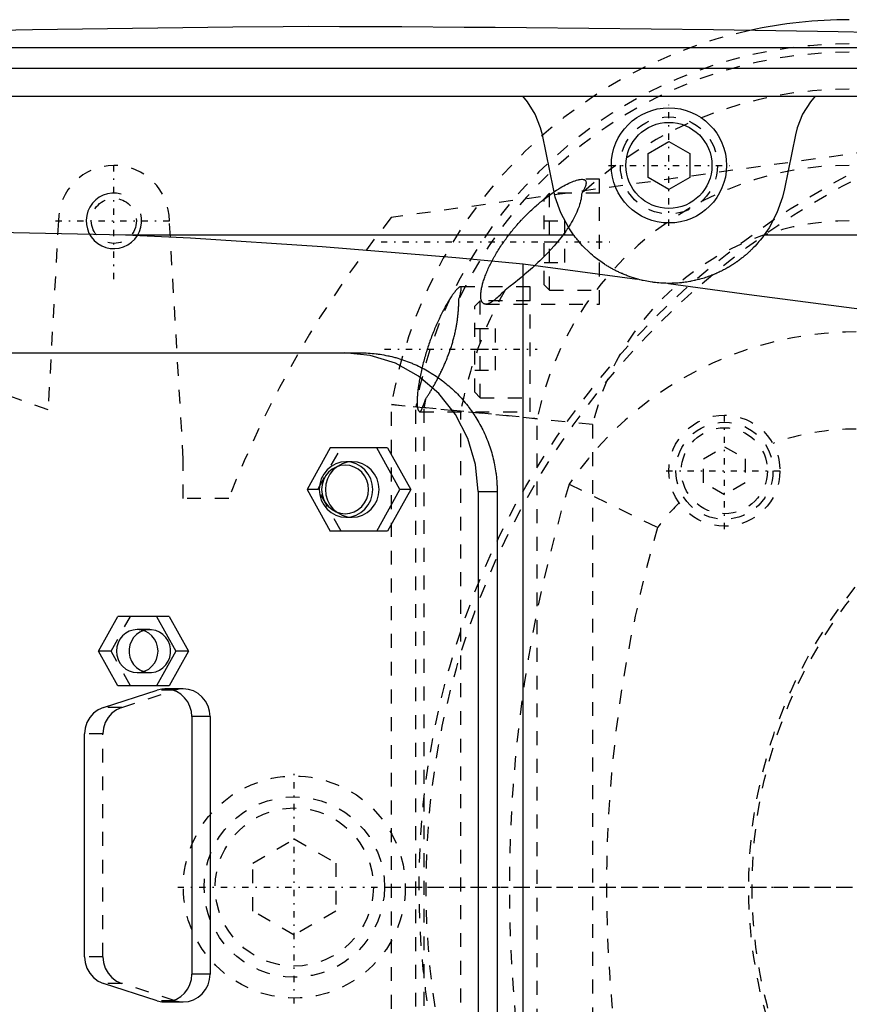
# Model space of a CAD drawing. Extents: x -702 to 168, y -90 to 90.
# Tile 9 of 15: x -487 to -427, y -8 to 63. Entities that reach past the tile are written whole.
import ezdxf

# ---------------------------------------------------------------- set-up
doc = ezdxf.new("R2010")
doc.units = 0
doc.linetypes.add('CENTER', pattern=[1.5, 0.45, -0.5, 0.05, -0.5])
doc.linetypes.add('DASHED', pattern=[2, 1, -1])
for name, color, linetype in [('AM_0', 7, 'CONTINUOUS'), ('AM_10', 7, 'CONTINUOUS'), ('AM_3', 7, 'DASHED'), ('AM_7', 7, 'CENTER')]:
    doc.layers.add(name, color=color, linetype=linetype)

msp = doc.modelspace()

# ---------------------------------------------------------------- linework, layer by layer
at = {"layer": 'AM_0', "color": 7, "linetype": 'CONTINUOUS'}
for p, q in [((-531.043, 60.5), (-385.14, 60.5)), ((-562.758, 59), (-352.303, 59)), ((-594.399, 57), (-342.934, 57)), ((-448.33, 50.306), (-449.12, 54.195)), ((-430.88, 54.195), (-431.67, 50.306)), ((-441.5, 52.866), (-440, 53.732)), ((-440, 53.732), (-438.5, 52.866)), ((-441.5, 51.134), (-441.5, 52.866)), ((-438.5, 52.866), (-438.5, 51.134)), ((-440, 50.268), (-441.5, 51.134)), ((-438.5, 51.134), (-440, 50.268)), ((-598.5, 49.454), (-479.157, 47)), ((-479.157, 47), (-446.874, 47)), ((-433.126, 47), (-342.188, 47)), ((-450.5, 44.917), (-442.284, 43.813)), ((-450.5, -44.917), (-450.5, 44.917)), ((-550.341, 38.5), (-462.297, 38.5)), ((-464.408, 31.65), (-466.081, 28.65)), ((-460.285, 31.65), (-464.408, 31.65)), ((-459.389, 28.65), (-461.062, 31.65)), ((-460.285, 31.65), (-458.612, 28.65)), ((-462.821, 30.65), (-463.274, 30.65)), ((-466.081, 28.65), (-464.408, 25.65)), ((-461.062, 25.65), (-459.389, 28.65)), ((-458.612, 28.65), (-460.285, 25.65)), ((-458.612, 28.65), (-459.389, 28.65)), ((-453.748, 28.5), (-452.38, 28.5)), ((-453.748, 28.5), (-453.748, -28.5)), ((-452.38, 28.5), (-452.38, -28.5)), ((-463.274, 26.65), (-462.821, 26.65)), ((-460.285, 25.65), (-464.408, 25.65)), ((-481.108, 17), (-479.713, 19.5)), ((-476.019, 19.5), (-479.713, 19.5)), ((-476.925, 19.5), (-475.531, 17)), ((-476.019, 19.5), (-474.625, 17)), ((-479.713, 14.5), (-481.108, 17)), ((-475.531, 17), (-476.925, 14.5)), ((-474.625, 17), (-476.019, 14.5)), ((-474.625, 17), (-475.531, 17)), ((-476.019, 14.5), (-479.713, 14.5)), ((-474.999, 14.28), (-476.319, 14.28)), ((-480.758, 12.939), (-476.895, 14.189)), ((-474.387, 12.28), (-474.387, -6.28)), ((-473.067, 12.28), (-474.387, 12.28)), ((-473.067, 12.28), (-473.067, -6.28)), ((-482.114, -5.03), (-482.114, 11.03)), ((-473.067, -6.28), (-474.387, -6.28)), ((-476.895, -8.189), (-480.758, -6.939)), ((-476.319, -8.28), (-474.999, -8.28))]:
    msp.add_line(p, q, dxfattribs=at)
for points in [[(-453.748, 28.5), (-453.934, 30.451), (-454.483, 32.327), (-455.376, 34.056), (-456.577, 35.571), (-458.041, 36.815), (-459.711, 37.739), (-461.523, 38.308), (-463.407, 38.5)], [(-462.821, 26.65), (-462.444, 26.688), (-462.082, 26.802), (-461.748, 26.987), (-461.455, 27.236), (-461.215, 27.539), (-461.036, 27.885), (-460.926, 28.26), (-460.889, 28.65), (-460.926, 29.04), (-461.036, 29.415), (-461.215, 29.761), (-461.455, 30.064), (-461.748, 30.313), (-462.082, 30.498), (-462.444, 30.612), (-462.821, 30.65)], [(-477.866, 18.477), (-478.133, 18.359), (-478.373, 18.189), (-478.577, 17.975), (-478.737, 17.724), (-478.847, 17.446), (-478.903, 17.15), (-478.903, 16.85), (-478.847, 16.554), (-478.737, 16.276), (-478.577, 16.025), (-478.373, 15.811), (-478.133, 15.641), (-477.866, 15.523)], [(-474.387, 12.28), (-474.42, 12.652), (-474.521, 13.012), (-474.684, 13.346), (-474.904, 13.642), (-475.174, 13.891), (-475.484, 14.083), (-475.823, 14.213), (-476.18, 14.274), (-476.541, 14.266), (-476.895, 14.189)], [(-473.067, 12.28), (-473.104, 12.67), (-473.214, 13.045), (-473.392, 13.391), (-473.633, 13.694), (-473.925, 13.943), (-474.259, 14.127), (-474.622, 14.241), (-474.999, 14.28)], [(-480.758, 12.939), (-481.132, 12.771), (-481.464, 12.526), (-481.739, 12.214), (-481.944, 11.85), (-482.071, 11.449), (-482.114, 11.03)], [(-482.114, -5.03), (-482.071, -5.449), (-481.944, -5.85), (-481.739, -6.214), (-481.464, -6.526), (-481.132, -6.771), (-480.758, -6.939)], [(-476.895, -8.189), (-476.541, -8.266), (-476.18, -8.274), (-475.823, -8.213), (-475.484, -8.083), (-475.174, -7.891), (-474.904, -7.642), (-474.684, -7.346), (-474.521, -7.012), (-474.42, -6.652), (-474.387, -6.28)], [(-474.999, -8.28), (-474.622, -8.241), (-474.259, -8.127), (-473.925, -7.943), (-473.633, -7.694), (-473.392, -7.391), (-473.214, -7.045), (-473.104, -6.67), (-473.067, -6.28)]]:
    msp.add_lwpolyline(points, dxfattribs=at)
for points in [[(-463.274, 30.65), (-463.651, 30.612), (-464.013, 30.498), (-464.347, 30.313), (-464.64, 30.064), (-464.88, 29.761), (-465.059, 29.415), (-465.169, 29.04), (-465.206, 28.65), (-465.169, 28.26), (-465.059, 27.885), (-464.88, 27.539), (-464.64, 27.236), (-464.347, 26.987), (-464.013, 26.802), (-463.651, 26.688), (-463.274, 26.65), (-462.897, 26.688), (-462.535, 26.802), (-462.201, 26.987), (-461.908, 27.236), (-461.668, 27.539), (-461.489, 27.885), (-461.379, 28.26), (-461.342, 28.65), (-461.379, 29.04), (-461.489, 29.415), (-461.668, 29.761), (-461.908, 30.064), (-462.201, 30.313), (-462.535, 30.498), (-462.897, 30.612)], [(-463.339, 26.9), (-463.009, 26.934), (-462.692, 27.033), (-462.399, 27.195), (-462.143, 27.413), (-461.933, 27.678), (-461.777, 27.98), (-461.681, 28.309), (-461.648, 28.65), (-461.681, 28.991), (-461.777, 29.32), (-461.933, 29.622), (-462.143, 29.887), (-462.399, 30.105), (-462.692, 30.267), (-463.009, 30.366), (-463.339, 30.4), (-463.668, 30.366), (-463.985, 30.267), (-464.278, 30.105), (-464.534, 29.887), (-464.744, 29.622), (-464.9, 29.32), (-464.996, 28.991), (-465.029, 28.65), (-464.996, 28.309), (-464.9, 27.98), (-464.744, 27.678), (-464.534, 27.413), (-464.278, 27.195), (-463.985, 27.033), (-463.668, 26.934)], [(-478.319, 18.55), (-478.611, 18.52), (-478.892, 18.432), (-479.151, 18.289), (-479.378, 18.096), (-479.564, 17.861), (-479.702, 17.593), (-479.788, 17.302), (-479.816, 17), (-479.788, 16.698), (-479.702, 16.407), (-479.564, 16.139), (-479.378, 15.904), (-479.151, 15.711), (-478.892, 15.568), (-478.611, 15.48), (-478.319, 15.45), (-478.027, 15.48), (-477.746, 15.568), (-477.487, 15.711), (-477.261, 15.904), (-477.074, 16.139), (-476.936, 16.407), (-476.851, 16.698), (-476.822, 17), (-476.851, 17.302), (-476.936, 17.593), (-477.074, 17.861), (-477.261, 18.096), (-477.487, 18.289), (-477.746, 18.432), (-478.027, 18.52)]]:
    msp.add_lwpolyline(points, close=True, dxfattribs=at)
for points in [[(-466, 62, 0), (-467.807, 61.987, 0), (-471.422, 61.956, 0), (-475.036, 61.918, 0), (-476.843, 61.897, 0), (-478.65, 61.874, 0), (-482.265, 61.823, 0), (-485.879, 61.766, 0), (-489.493, 61.702, 0), (-493.107, 61.632, 0), (-496.721, 61.555, 0), (-498.527, 61.514, 0), (-500.334, 61.472, 0), (-503.948, 61.382, 0), (-507.561, 61.286, 0), (-511.174, 61.183, 0), (-514.787, 61.073, 0), (-518.4, 60.957, 0), (-520.206, 60.897, 0), (-522.012, 60.835, 0), (-525.625, 60.706, 0), (-529.237, 60.57, 0), (-531.043, 60.5, 0)], [(-385.14, 60.5, 0), (-387.385, 60.577, 0), (-391.876, 60.725, 0), (-396.367, 60.865, 0), (-398.613, 60.932, 0), (-400.858, 60.997, 0), (-405.35, 61.12, 0), (-409.842, 61.236, 0), (-414.334, 61.343, 0), (-418.826, 61.443, 0), (-423.318, 61.534, 0), (-425.564, 61.577, 0), (-427.81, 61.618, 0), (-432.303, 61.693, 0), (-436.795, 61.76, 0), (-441.288, 61.819, 0), (-445.781, 61.87, 0), (-450.274, 61.913, 0), (-452.521, 61.932, 0), (-454.767, 61.948, 0), (-459.26, 61.975, 0), (-463.753, 61.994, 0), (-466, 62, 0)], [(-449.12, 54.195, 0), (-449.248, 54.709, 0), (-449.637, 55.691, 0), (-450.193, 56.591, 0), (-450.528, 57, 0)], [(-429.472, 57, 0), (-429.807, 56.591, 0), (-430.363, 55.691, 0), (-430.752, 54.709, 0), (-430.88, 54.195, 0)], [(-446.874, 47, 0), (-447.213, 47.503, 0), (-447.779, 48.575, 0), (-448.188, 49.717, 0), (-448.33, 50.306, 0)], [(-431.67, 50.306, 0), (-431.812, 49.717, 0), (-432.221, 48.575, 0), (-432.787, 47.503, 0), (-433.126, 47, 0)], [(-479.157, 47, 0), (-474.482, 46.775, 0), (-464.994, 46.163, 0), (-455.359, 45.37, 0), (-450.5, 44.917, 0)], [(-442.284, 43.813, 0), (-442.324, 43.824, 0), (-442.404, 43.847, 0), (-442.484, 43.871, 0), (-442.523, 43.883, 0), (-442.562, 43.895, 0), (-442.64, 43.92, 0), (-442.717, 43.946, 0), (-442.794, 43.972, 0), (-442.87, 43.999, 0), (-442.945, 44.026, 0), (-442.982, 44.04, 0), (-443.019, 44.054, 0), (-443.092, 44.082, 0), (-443.164, 44.111, 0), (-443.235, 44.14, 0), (-443.305, 44.169, 0), (-443.375, 44.199, 0), (-443.409, 44.214, 0), (-443.443, 44.229, 0), (-443.51, 44.259, 0), (-443.577, 44.289, 0), (-443.609, 44.304, 0), (-443.642, 44.32, 0), (-443.706, 44.35, 0), (-443.769, 44.381, 0), (-443.801, 44.397, 0), (-443.832, 44.413, 0), (-443.894, 44.444, 0), (-443.955, 44.476, 0), (-444.016, 44.509, 0), (-444.076, 44.541, 0), (-444.136, 44.574, 0), (-444.165, 44.59, 0), (-444.194, 44.607, 0), (-444.253, 44.64, 0), (-444.31, 44.674, 0), (-444.367, 44.707, 0), (-444.423, 44.741, 0), (-444.478, 44.775, 0), (-444.506, 44.793, 0), (-444.533, 44.81, 0), (-444.587, 44.844, 0), (-444.641, 44.879, 0), (-444.822, 45, 0), (-445.115, 45.211, 0), (-445.384, 45.422, 0), (-445.509, 45.527, 0), (-445.629, 45.631, 0), (-445.851, 45.834, 0), (-446.051, 46.03, 0), (-446.229, 46.216, 0), (-446.387, 46.391, 0), (-446.526, 46.553, 0), (-446.588, 46.629, 0), (-446.646, 46.701, 0), (-446.749, 46.833, 0), (-446.836, 46.949, 0), (-446.874, 47, 0)], [(-433.126, 47, 0), (-433.174, 46.935, 0), (-433.288, 46.784, 0), (-433.429, 46.608, 0), (-433.51, 46.511, 0), (-433.598, 46.409, 0), (-433.797, 46.189, 0), (-433.928, 46.052, 0), (-433.967, 46.012, 0), (-434.008, 45.971, 0), (-434.028, 45.951, 0), (-434.049, 45.931, 0), (-434.092, 45.889, 0), (-434.135, 45.848, 0), (-434.179, 45.806, 0), (-434.224, 45.764, 0), (-434.271, 45.721, 0), (-434.294, 45.7, 0), (-434.318, 45.678, 0), (-434.366, 45.635, 0), (-434.416, 45.592, 0), (-434.466, 45.548, 0), (-434.517, 45.505, 0), (-434.57, 45.461, 0), (-434.596, 45.439, 0), (-434.623, 45.417, 0), (-434.677, 45.373, 0), (-434.733, 45.329, 0), (-434.789, 45.285, 0), (-434.847, 45.24, 0), (-434.905, 45.196, 0), (-434.935, 45.174, 0), (-434.965, 45.152, 0), (-435.026, 45.108, 0), (-435.087, 45.063, 0), (-435.119, 45.041, 0), (-435.15, 45.019, 0), (-435.214, 44.976, 0), (-435.279, 44.932, 0), (-435.312, 44.91, 0), (-435.345, 44.888, 0), (-435.412, 44.845, 0), (-435.48, 44.802, 0), (-435.549, 44.759, 0), (-435.619, 44.716, 0), (-435.69, 44.674, 0), (-435.726, 44.653, 0), (-435.762, 44.632, 0), (-435.836, 44.59, 0), (-435.91, 44.549, 0), (-435.985, 44.508, 0), (-436.062, 44.467, 0), (-436.139, 44.427, 0), (-436.179, 44.407, 0), (-436.218, 44.388, 0), (-436.297, 44.349, 0), (-436.378, 44.31, 0), (-436.461, 44.272, 0), (-436.545, 44.234, 0), (-436.63, 44.196, 0), (-436.674, 44.178, 0), (-436.718, 44.159, 0), (-436.807, 44.123, 0), (-436.897, 44.087, 0), (-436.989, 44.051, 0), (-437.082, 44.017, 0), (-437.177, 43.983, 0), (-437.224, 43.966, 0), (-437.272, 43.95, 0), (-437.369, 43.917, 0), (-437.468, 43.886, 0), (-437.567, 43.856, 0), (-437.667, 43.826, 0), (-437.768, 43.798, 0), (-437.819, 43.784, 0), (-437.871, 43.771, 0), (-437.974, 43.745, 0), (-438.077, 43.72, 0), (-438.129, 43.708, 0), (-438.182, 43.697, 0), (-438.287, 43.674, 0), (-438.392, 43.653, 0), (-438.445, 43.643, 0), (-438.498, 43.634, 0), (-438.605, 43.615, 0), (-438.711, 43.598, 0), (-438.818, 43.583, 0), (-438.925, 43.568, 0), (-439.033, 43.555, 0), (-439.086, 43.549, 0), (-439.14, 43.544, 0), (-439.247, 43.533, 0), (-439.353, 43.525, 0), (-439.46, 43.517, 0), (-439.566, 43.511, 0), (-439.672, 43.506, 0), (-439.724, 43.504, 0), (-439.777, 43.503, 0), (-439.881, 43.501, 0), (-439.985, 43.5, 0), (-440.037, 43.5, 0)], [(-440.037, 43.5, 0), (-440.098, 43.501, 0), (-440.221, 43.503, 0), (-440.344, 43.507, 0), (-440.406, 43.51, 0), (-440.468, 43.513, 0), (-440.592, 43.521, 0), (-440.717, 43.53, 0), (-440.842, 43.542, 0), (-440.967, 43.555, 0), (-441.093, 43.571, 0), (-441.156, 43.579, 0), (-441.218, 43.588, 0), (-441.344, 43.607, 0), (-441.47, 43.628, 0), (-441.596, 43.651, 0), (-441.721, 43.676, 0), (-441.847, 43.703, 0), (-441.909, 43.717, 0), (-441.972, 43.732, 0), (-442.097, 43.763, 0), (-442.222, 43.795, 0), (-442.284, 43.813, 0)], [(-440.037, 43.5, 0), (-434.206, 42.688, 0), (-422.579, 41.184, 0), (-415.865, 40.489, 0), (-413.961, 40.328, 0), (-412.065, 40.186, 0), (-411.12, 40.123, 0), (-410.177, 40.065, 0), (-408.299, 39.966, 0), (-406.43, 39.89, 0), (-405.5, 39.86, 0)], [(-462.297, 38.5, 0), (-462.228, 38.5, 0), (-462.09, 38.498, 0), (-461.951, 38.494, 0), (-461.881, 38.491, 0), (-461.811, 38.488, 0), (-461.671, 38.48, 0), (-461.53, 38.47, 0), (-461.389, 38.458, 0), (-461.248, 38.444, 0), (-461.107, 38.427, 0), (-461.036, 38.418, 0), (-460.965, 38.409, 0), (-460.823, 38.388, 0), (-460.681, 38.366, 0), (-460.539, 38.341, 0), (-460.397, 38.314, 0), (-460.256, 38.285, 0), (-460.185, 38.27, 0), (-460.114, 38.254, 0), (-459.972, 38.22, 0), (-459.831, 38.185, 0), (-459.761, 38.166, 0), (-459.69, 38.147, 0), (-459.55, 38.107, 0), (-459.41, 38.065, 0), (-459.34, 38.043, 0), (-459.27, 38.021, 0), (-459.131, 37.975, 0), (-458.993, 37.927, 0), (-458.855, 37.876, 0), (-458.718, 37.824, 0), (-458.582, 37.769, 0), (-458.514, 37.741, 0), (-458.446, 37.713, 0), (-458.312, 37.654, 0), (-458.178, 37.594, 0), (-458.045, 37.531, 0), (-457.913, 37.466, 0), (-457.782, 37.4, 0), (-457.717, 37.366, 0), (-457.652, 37.332, 0), (-457.524, 37.262, 0), (-457.396, 37.19, 0), (-457.27, 37.116, 0), (-457.145, 37.04, 0), (-457.021, 36.963, 0), (-456.96, 36.924, 0), (-456.898, 36.884, 0), (-456.777, 36.803, 0), (-456.658, 36.721, 0), (-456.54, 36.637, 0), (-456.423, 36.552, 0), (-456.308, 36.465, 0), (-456.251, 36.422, 0), (-456.194, 36.377, 0), (-456.082, 36.288, 0), (-455.972, 36.197, 0), (-455.863, 36.105, 0), (-455.756, 36.011, 0), (-455.651, 35.917, 0), (-455.599, 35.869, 0), (-455.548, 35.821, 0), (-455.446, 35.724, 0), (-455.346, 35.627, 0), (-455.297, 35.578, 0), (-455.248, 35.528, 0), (-455.151, 35.428, 0), (-455.055, 35.326, 0), (-455.007, 35.274, 0), (-454.96, 35.222, 0), (-454.865, 35.116, 0), (-454.773, 35.008, 0), (-454.681, 34.899, 0), (-454.59, 34.788, 0), (-454.501, 34.675, 0), (-454.457, 34.618, 0), (-454.413, 34.56, 0), (-454.327, 34.444, 0), (-454.242, 34.327, 0), (-454.158, 34.208, 0), (-454.076, 34.087, 0), (-453.996, 33.965, 0), (-453.956, 33.904, 0), (-453.917, 33.842, 0), (-453.84, 33.717, 0), (-453.764, 33.591, 0), (-453.691, 33.463, 0), (-453.619, 33.334, 0), (-453.549, 33.204, 0), (-453.514, 33.139, 0), (-453.481, 33.073, 0), (-453.414, 32.941, 0), (-453.35, 32.808, 0), (-453.287, 32.674, 0), (-453.227, 32.538, 0), (-453.168, 32.402, 0), (-453.14, 32.334, 0), (-453.112, 32.265, 0), (-453.057, 32.127, 0), (-453.005, 31.989, 0), (-452.954, 31.849, 0), (-452.906, 31.709, 0), (-452.86, 31.568, 0), (-452.837, 31.498, 0), (-452.816, 31.427, 0), (-452.774, 31.285, 0), (-452.734, 31.143, 0), (-452.715, 31.072, 0), (-452.696, 31.001, 0), (-452.66, 30.857, 0), (-452.627, 30.714, 0), (-452.611, 30.642, 0), (-452.596, 30.571, 0), (-452.567, 30.427, 0), (-452.54, 30.283, 0), (-452.515, 30.139, 0), (-452.492, 29.995, 0), (-452.471, 29.852, 0), (-452.462, 29.78, 0), (-452.453, 29.708, 0), (-452.437, 29.564, 0), (-452.422, 29.421, 0), (-452.41, 29.278, 0), (-452.4, 29.136, 0), (-452.392, 28.993, 0), (-452.389, 28.922, 0), (-452.386, 28.852, 0), (-452.382, 28.711, 0), (-452.38, 28.57, 0), (-452.38, 28.5, 0)]]:
    msp.add_polyline3d(points, dxfattribs=at)
for radius in [4.15, 3.1]:
    msp.add_circle((-440, 52), radius, dxfattribs=at)
msp.add_arc((-427, 29), 33.5, 90, 102.37273, dxfattribs=at)
at = {"layer": 'AM_10', "color": 7, "linetype": 'CONTINUOUS'}
msp.add_arc((-480, 48), 2, 75, 15, dxfattribs=at)
at = {"layer": 'AM_3', "color": 6, "linetype": 'DASHED'}
for p, q in [((-407.655, 55.474), (-460.008, 48.25)), ((-445, 51), (-446.276, 51)), ((-445, 42), (-445, 51)), ((-448.6, 50), (-449, 49.6)), ((-445, 50), (-448.6, 50)), ((-448.6, 43), (-448.6, 50)), ((-448.414, 50.002), (-448.282, 50.092)), ((-449, 43.4), (-449, 49.6)), ((-484, 48), (-484.75, 34.381)), ((-475, 30.84), (-476, 48)), ((-449, 48), (-447.5, 48)), ((-447.5, 45), (-447.5, 48)), ((-449, 46.5), (-447.5, 46.5)), ((-449, 45), (-447.5, 45)), ((-449, 43.4), (-448.6, 43)), ((-450, 43.25), (-455.036, 43.25)), ((-450, 34.25), (-450, 43.25)), ((-448.6, 43), (-445, 43)), ((-453.6, 42.25), (-454, 41.85)), ((-450, 42.25), (-453.6, 42.25)), ((-453.6, 35.25), (-453.6, 42.25)), ((-453.202, 42), (-445, 42)), ((-454, 35.65), (-454, 41.85)), ((-454, 40.25), (-452.5, 40.25)), ((-452.5, 37.25), (-452.5, 40.25)), ((-454, 38.75), (-452.5, 38.75)), ((-484.75, 34.381), (-495.5, 38.286)), ((-454, 37.25), (-452.5, 37.25)), ((-454, 35.65), (-453.6, 35.25)), ((-445.5, 33.33), (-460, 34.766)), ((-460, -34.766), (-460, 34.766)), ((-460, 34.766), (-458.143, 34.603)), ((-453.6, 35.25), (-450, 35.25)), ((-458.25, -34.612), (-458.25, 34.612)), ((-457.949, 34.25), (-450, 34.25)), ((-457.765, 34.569), (-449.5, 33.77)), ((-457.65, -34.559), (-457.65, 34.559)), ((-455, -34.315), (-455, 34.315)), ((-449.5, -33.77), (-449.5, 33.77)), ((-445.5, 33.33), (-445.5, -33.33)), ((-465.305, 28.65), (-463.632, 31.65)), ((-437.5, 30.866), (-436, 31.732)), ((-436, 31.732), (-434.5, 30.866)), ((-475, 28), (-475, 30.84)), ((-437.5, 29.134), (-437.5, 30.866)), ((-434.5, 30.866), (-434.5, 29.134)), ((-436, 28.268), (-437.5, 29.134)), ((-434.5, 29.134), (-436, 28.268)), ((-465.305, 28.65), (-466.081, 28.65)), ((-463.632, 25.65), (-465.305, 28.65)), ((-447.195, 29.026), (-440.818, 25.908)), ((-471.729, 28), (-475, 28)), ((-480.202, 17), (-478.808, 19.5)), ((-477.413, 18.55), (-478.319, 18.55)), ((-480.202, 17), (-481.108, 17)), ((-478.808, 14.5), (-480.202, 17)), ((-478.319, 15.45), (-477.413, 15.45)), ((-479.438, 12.939), (-475.575, 14.189)), ((-475.575, 14.189), (-476.895, 14.189)), ((-479.438, 12.939), (-480.758, 12.939)), ((-480.794, 11.03), (-482.114, 11.03)), ((-480.794, -5.03), (-480.794, 11.03)), ((-470, 1.732), (-467, 3.464)), ((-467, 3.464), (-464, 1.732)), ((-470, -1.732), (-470, 1.732)), ((-464, 1.732), (-464, -1.732)), ((-467, -3.464), (-470, -1.732)), ((-464, -1.732), (-467, -3.464)), ((-480.794, -5.03), (-482.114, -5.03)), ((-479.438, -6.939), (-480.758, -6.939)), ((-475.575, -8.189), (-479.438, -6.939)), ((-475.575, -8.189), (-476.895, -8.189))]:
    msp.add_line(p, q, dxfattribs=at)
for points in [[(-462.821, 30.65), (-463.198, 30.612), (-463.56, 30.498), (-463.894, 30.313), (-464.187, 30.064), (-464.427, 29.761), (-464.606, 29.415), (-464.716, 29.04), (-464.753, 28.65), (-464.716, 28.26), (-464.606, 27.885), (-464.427, 27.539), (-464.187, 27.236), (-463.894, 26.987), (-463.56, 26.802), (-463.198, 26.688), (-462.821, 26.65)], [(-477.866, 15.523), (-477.577, 15.459), (-477.282, 15.456), (-476.991, 15.513), (-476.717, 15.628), (-476.471, 15.796), (-476.26, 16.011), (-476.095, 16.265), (-475.982, 16.547), (-475.923, 16.847), (-475.923, 17.153), (-475.982, 17.453), (-476.095, 17.735), (-476.26, 17.989), (-476.471, 18.204), (-476.717, 18.372), (-476.991, 18.487), (-477.282, 18.544), (-477.577, 18.541), (-477.866, 18.477)], [(-474.999, 14.28), (-475.29, 14.257), (-475.575, 14.189)], [(-479.438, 12.939), (-479.812, 12.771), (-480.144, 12.526), (-480.419, 12.214), (-480.624, 11.85), (-480.751, 11.449), (-480.794, 11.03)], [(-480.794, -5.03), (-480.751, -5.449), (-480.624, -5.85), (-480.419, -6.214), (-480.144, -6.526), (-479.812, -6.771), (-479.438, -6.939)], [(-475.575, -8.189), (-475.29, -8.257), (-474.999, -8.28)]]:
    msp.add_lwpolyline(points, dxfattribs=at)
for points in [[(-448.282, 50.092, 0), (-448.218, 50.135, 0), (-448.091, 50.218, 0), (-447.965, 50.298, 0), (-447.902, 50.337, 0), (-447.838, 50.375, 0), (-447.711, 50.45, 0), (-447.585, 50.521, 0), (-447.461, 50.589, 0), (-447.338, 50.653, 0), (-447.217, 50.712, 0), (-447.158, 50.74, 0), (-447.099, 50.766, 0), (-446.984, 50.816, 0), (-446.873, 50.86, 0), (-446.766, 50.899, 0), (-446.664, 50.931, 0), (-446.567, 50.958, 0), (-446.521, 50.969, 0), (-446.476, 50.978, 0), (-446.391, 50.992, 0), (-446.313, 50.999, 0), (-446.276, 51, 0)], [(-446.276, 51, 0), (-446.244, 50.999, 0), (-446.186, 50.993, 0), (-446.134, 50.981, 0), (-446.11, 50.973, 0), (-446.088, 50.963, 0), (-446.05, 50.939, 0), (-446.019, 50.908, 0), (-445.995, 50.87, 0), (-445.979, 50.826, 0), (-445.971, 50.774, 0), (-445.971, 50.746, 0), (-445.972, 50.716, 0), (-445.98, 50.651, 0), (-445.997, 50.58, 0), (-446.022, 50.503, 0), (-446.055, 50.419, 0), (-446.095, 50.331, 0), (-446.117, 50.284, 0), (-446.142, 50.237, 0), (-446.195, 50.138, 0), (-446.255, 50.035, 0), (-446.287, 49.982, 0)], [(-449, 49.567, 0), (-448.9, 49.645, 0), (-448.703, 49.794, 0), (-448.509, 49.935, 0), (-448.414, 50.002, 0)], [(-446.287, 49.982, 0), (-446.29, 49.927, 0), (-446.3, 49.813, 0), (-446.315, 49.694, 0), (-446.325, 49.633, 0), (-446.337, 49.571, 0), (-446.364, 49.444, 0), (-446.397, 49.313, 0), (-446.436, 49.18, 0), (-446.48, 49.044, 0), (-446.53, 48.906, 0), (-446.557, 48.837, 0), (-446.585, 48.767, 0), (-446.645, 48.625, 0), (-446.711, 48.483, 0), (-446.781, 48.339, 0), (-446.856, 48.195, 0), (-446.935, 48.051, 0), (-446.976, 47.979, 0), (-447.018, 47.907, 0), (-447.104, 47.763, 0), (-447.195, 47.62, 0), (-447.241, 47.549, 0)], [(-453.202, 42, 0), (-453.218, 42, 0), (-453.247, 42.003, 0), (-453.275, 42.008, 0), (-453.289, 42.011, 0), (-453.302, 42.015, 0), (-453.328, 42.024, 0), (-453.352, 42.036, 0), (-453.375, 42.051, 0), (-453.397, 42.068, 0), (-453.418, 42.087, 0), (-453.428, 42.098, 0), (-453.438, 42.11, 0), (-453.456, 42.134, 0), (-453.473, 42.162, 0), (-453.489, 42.192, 0), (-453.503, 42.225, 0), (-453.516, 42.26, 0), (-453.522, 42.279, 0), (-453.527, 42.298, 0), (-453.537, 42.339, 0), (-453.545, 42.382, 0), (-453.549, 42.405, 0), (-453.552, 42.428, 0), (-453.557, 42.477, 0), (-453.56, 42.528, 0), (-453.561, 42.554, 0), (-453.561, 42.581, 0), (-453.561, 42.637, 0), (-453.559, 42.695, 0), (-453.556, 42.755, 0), (-453.55, 42.817, 0), (-453.543, 42.882, 0), (-453.539, 42.915, 0), (-453.534, 42.949, 0), (-453.524, 43.017, 0), (-453.512, 43.087, 0), (-453.498, 43.159, 0), (-453.482, 43.233, 0), (-453.464, 43.308, 0), (-453.455, 43.346, 0), (-453.445, 43.385, 0), (-453.425, 43.463, 0), (-453.403, 43.541, 0), (-453.379, 43.621, 0), (-453.354, 43.702, 0), (-453.327, 43.783, 0), (-453.314, 43.824, 0), (-453.299, 43.866, 0), (-453.27, 43.949, 0), (-453.239, 44.035, 0), (-453.206, 44.121, 0), (-453.171, 44.208, 0), (-453.135, 44.297, 0), (-453.116, 44.342, 0), (-453.097, 44.387, 0), (-453.058, 44.477, 0), (-453.017, 44.568, 0), (-452.975, 44.661, 0), (-452.931, 44.753, 0), (-452.886, 44.847, 0), (-452.863, 44.894, 0), (-452.839, 44.941, 0), (-452.791, 45.035, 0), (-452.742, 45.13, 0), (-452.717, 45.177, 0), (-452.691, 45.225, 0), (-452.639, 45.32, 0), (-452.586, 45.416, 0), (-452.559, 45.463, 0), (-452.532, 45.511, 0), (-452.476, 45.606, 0), (-452.42, 45.702, 0), (-452.362, 45.797, 0), (-452.303, 45.891, 0), (-452.244, 45.986, 0), (-452.214, 46.033, 0), (-452.183, 46.08, 0), (-452.122, 46.174, 0), (-452.06, 46.267, 0), (-451.997, 46.359, 0), (-451.934, 46.451, 0), (-451.87, 46.542, 0), (-451.838, 46.587, 0), (-451.806, 46.632, 0), (-451.741, 46.721, 0), (-451.676, 46.809, 0), (-451.611, 46.896, 0), (-451.545, 46.983, 0), (-451.479, 47.067, 0), (-451.446, 47.109, 0), (-451.414, 47.151, 0), (-451.348, 47.234, 0), (-451.281, 47.316, 0), (-451.214, 47.398, 0), (-451.146, 47.48, 0), (-451.077, 47.561, 0), (-451.042, 47.602, 0), (-451.007, 47.643, 0), (-450.936, 47.724, 0), (-450.865, 47.804, 0), (-450.793, 47.885, 0), (-450.721, 47.965, 0), (-450.647, 48.044, 0), (-450.611, 48.083, 0), (-450.574, 48.123, 0), (-450.499, 48.201, 0), (-450.424, 48.279, 0), (-450.387, 48.317, 0), (-450.349, 48.356, 0), (-450.274, 48.432, 0), (-450.197, 48.508, 0), (-450.159, 48.546, 0), (-450.121, 48.583, 0), (-450.044, 48.657, 0), (-449.967, 48.73, 0), (-449.89, 48.803, 0), (-449.813, 48.875, 0), (-449.735, 48.945, 0), (-449.696, 48.98, 0), (-449.658, 49.015, 0), (-449.58, 49.084, 0), (-449.502, 49.152, 0), (-449.425, 49.219, 0), (-449.347, 49.285, 0), (-449.269, 49.349, 0), (-449.231, 49.381, 0), (-449.192, 49.413, 0), (-449.115, 49.476, 0), (-449.038, 49.537, 0), (-449, 49.567, 0)], [(-447.241, 47.549, 0), (-447.258, 47.523, 0), (-447.292, 47.472, 0), (-447.327, 47.42, 0), (-447.344, 47.395, 0), (-447.362, 47.369, 0), (-447.397, 47.318, 0), (-447.433, 47.267, 0), (-447.561, 47.09, 0), (-447.789, 46.791, 0), (-447.906, 46.643, 0), (-448.026, 46.498, 0), (-448.271, 46.211, 0), (-448.523, 45.931, 0), (-448.779, 45.657, 0), (-449.04, 45.391, 0), (-449.304, 45.13, 0), (-449.438, 45.002, 0), (-449.572, 44.875, 0), (-449.842, 44.627, 0), (-450.112, 44.386, 0), (-450.381, 44.152, 0), (-450.648, 43.927, 0), (-450.913, 43.71, 0), (-451.044, 43.604, 0), (-451.175, 43.5, 0), (-451.435, 43.3, 0), (-451.689, 43.109, 0), (-451.814, 43.018, 0)], [(-455.036, 43.25, 0), (-455.043, 43.25, 0), (-455.059, 43.247, 0), (-455.076, 43.241, 0), (-455.085, 43.237, 0), (-455.095, 43.232, 0), (-455.115, 43.22, 0), (-455.137, 43.205, 0), (-455.16, 43.187, 0), (-455.185, 43.166, 0), (-455.211, 43.142, 0), (-455.225, 43.129, 0), (-455.239, 43.116, 0), (-455.268, 43.086, 0), (-455.298, 43.053, 0), (-455.329, 43.018, 0), (-455.362, 42.979, 0), (-455.395, 42.938, 0), (-455.412, 42.917, 0), (-455.43, 42.895, 0), (-455.465, 42.849, 0), (-455.502, 42.8, 0), (-455.52, 42.774, 0), (-455.539, 42.748, 0), (-455.577, 42.695, 0), (-455.616, 42.639, 0), (-455.636, 42.61, 0), (-455.656, 42.581, 0), (-455.696, 42.521, 0), (-455.736, 42.458, 0), (-455.777, 42.394, 0), (-455.819, 42.329, 0), (-455.86, 42.261, 0), (-455.881, 42.227, 0), (-455.902, 42.192, 0), (-455.944, 42.122, 0), (-455.986, 42.051, 0), (-456.028, 41.977, 0), (-456.071, 41.902, 0), (-456.115, 41.824, 0), (-456.137, 41.784, 0), (-456.159, 41.744, 0), (-456.203, 41.661, 0), (-456.248, 41.577, 0), (-456.293, 41.49, 0), (-456.339, 41.401, 0), (-456.385, 41.311, 0), (-456.408, 41.265, 0), (-456.431, 41.219, 0), (-456.477, 41.125, 0), (-456.523, 41.029, 0), (-456.569, 40.931, 0), (-456.615, 40.833, 0), (-456.661, 40.732, 0), (-456.684, 40.682, 0), (-456.707, 40.631, 0), (-456.752, 40.528, 0), (-456.798, 40.424, 0), (-456.842, 40.319, 0), (-456.887, 40.213, 0), (-456.931, 40.106, 0), (-456.953, 40.052, 0), (-456.975, 39.998, 0), (-457.018, 39.89, 0), (-457.06, 39.781, 0), (-457.081, 39.727, 0), (-457.102, 39.672, 0), (-457.143, 39.563, 0), (-457.183, 39.453, 0), (-457.203, 39.398, 0), (-457.223, 39.343, 0), (-457.262, 39.234, 0), (-457.3, 39.125, 0), (-457.337, 39.016, 0), (-457.373, 38.907, 0), (-457.408, 38.798, 0), (-457.426, 38.744, 0), (-457.444, 38.688, 0), (-457.478, 38.577, 0), (-457.513, 38.466, 0), (-457.546, 38.353, 0), (-457.579, 38.24, 0), (-457.612, 38.127, 0), (-457.628, 38.07, 0), (-457.643, 38.013, 0), (-457.674, 37.899, 0), (-457.704, 37.785, 0), (-457.734, 37.671, 0), (-457.762, 37.558, 0), (-457.789, 37.445, 0), (-457.803, 37.389, 0), (-457.816, 37.333, 0), (-457.841, 37.221, 0), (-457.866, 37.111, 0), (-457.889, 37.001, 0), (-457.912, 36.893, 0), (-457.933, 36.785, 0), (-457.944, 36.732, 0), (-457.954, 36.679, 0), (-457.973, 36.575, 0), (-457.991, 36.472, 0), (-458.009, 36.371, 0), (-458.025, 36.272, 0), (-458.04, 36.175, 0), (-458.047, 36.127, 0), (-458.054, 36.079, 0), (-458.067, 35.987, 0), (-458.079, 35.896, 0), (-458.085, 35.851, 0), (-458.09, 35.808, 0), (-458.1, 35.722, 0), (-458.109, 35.638, 0), (-458.113, 35.598, 0), (-458.117, 35.557, 0), (-458.125, 35.477, 0), (-458.131, 35.398, 0), (-458.137, 35.321, 0), (-458.142, 35.246, 0), (-458.146, 35.173, 0), (-458.148, 35.138, 0), (-458.149, 35.103, 0), (-458.152, 35.034, 0), (-458.153, 34.968, 0), (-458.154, 34.904, 0), (-458.154, 34.843, 0), (-458.153, 34.785, 0), (-458.152, 34.757, 0), (-458.151, 34.729, 0), (-458.148, 34.677, 0), (-458.145, 34.627, 0), (-458.143, 34.603, 0)], [(-455.144, 42.35, 0), (-455.13, 42.397, 0), (-455.102, 42.489, 0), (-455.077, 42.577, 0), (-455.065, 42.619, 0), (-455.054, 42.659, 0), (-455.033, 42.738, 0), (-455.015, 42.811, 0), (-455, 42.878, 0), (-454.988, 42.941, 0), (-454.978, 42.998, 0), (-454.975, 43.024, 0), (-454.972, 43.049, 0), (-454.969, 43.094, 0), (-454.968, 43.133, 0), (-454.971, 43.167, 0), (-454.976, 43.195, 0), (-454.985, 43.217, 0), (-454.99, 43.226, 0), (-454.996, 43.233, 0), (-455.01, 43.244, 0), (-455.026, 43.249, 0), (-455.036, 43.25, 0)], [(-451.814, 43.018, 0), (-451.861, 42.968, 0), (-451.952, 42.872, 0), (-452.041, 42.782, 0), (-452.085, 42.737, 0), (-452.13, 42.694, 0), (-452.217, 42.609, 0), (-452.304, 42.528, 0), (-452.39, 42.452, 0), (-452.474, 42.38, 0), (-452.556, 42.314, 0), (-452.596, 42.282, 0), (-452.636, 42.253, 0), (-452.713, 42.198, 0), (-452.788, 42.149, 0), (-452.861, 42.107, 0), (-452.93, 42.072, 0), (-452.997, 42.044, 0), (-453.029, 42.032, 0), (-453.06, 42.022, 0), (-453.12, 42.008, 0), (-453.176, 42.001, 0), (-453.202, 42, 0)], [(-457.537, 35.15, 0), (-457.522, 35.173, 0), (-457.492, 35.219, 0), (-457.462, 35.267, 0), (-457.447, 35.291, 0), (-457.432, 35.315, 0), (-457.401, 35.364, 0), (-457.369, 35.414, 0), (-457.338, 35.465, 0), (-457.306, 35.517, 0), (-457.274, 35.569, 0), (-457.258, 35.596, 0), (-457.241, 35.622, 0), (-457.209, 35.676, 0), (-457.176, 35.731, 0), (-457.143, 35.787, 0), (-457.109, 35.843, 0), (-457.076, 35.9, 0), (-457.059, 35.929, 0), (-457.042, 35.958, 0), (-457.008, 36.017, 0), (-456.975, 36.076, 0), (-456.958, 36.106, 0), (-456.941, 36.136, 0), (-456.906, 36.196, 0), (-456.872, 36.258, 0), (-456.855, 36.289, 0), (-456.838, 36.32, 0), (-456.804, 36.382, 0), (-456.77, 36.445, 0), (-456.735, 36.509, 0), (-456.701, 36.573, 0), (-456.667, 36.638, 0), (-456.649, 36.671, 0), (-456.632, 36.704, 0), (-456.598, 36.77, 0), (-456.564, 36.837, 0), (-456.53, 36.904, 0), (-456.496, 36.972, 0), (-456.462, 37.04, 0), (-456.445, 37.075, 0), (-456.429, 37.109, 0), (-456.395, 37.179, 0), (-456.362, 37.248, 0), (-456.329, 37.319, 0), (-456.296, 37.389, 0), (-456.263, 37.461, 0), (-456.247, 37.497, 0), (-456.231, 37.532, 0), (-456.198, 37.605, 0), (-456.166, 37.677, 0), (-456.135, 37.75, 0), (-456.103, 37.824, 0), (-456.072, 37.897, 0), (-456.057, 37.934, 0), (-456.042, 37.972, 0), (-456.011, 38.046, 0), (-455.981, 38.121, 0), (-455.952, 38.196, 0), (-455.923, 38.272, 0), (-455.894, 38.347, 0), (-455.88, 38.385, 0), (-455.865, 38.423, 0), (-455.837, 38.5, 0), (-455.81, 38.576, 0), (-455.796, 38.615, 0), (-455.783, 38.653, 0), (-455.756, 38.73, 0), (-455.73, 38.807, 0), (-455.718, 38.846, 0), (-455.705, 38.885, 0), (-455.68, 38.962, 0), (-455.655, 39.04, 0), (-455.632, 39.117, 0), (-455.608, 39.195, 0), (-455.585, 39.272, 0), (-455.574, 39.311, 0), (-455.563, 39.35, 0), (-455.541, 39.428, 0), (-455.52, 39.505, 0), (-455.5, 39.583, 0), (-455.48, 39.66, 0), (-455.461, 39.737, 0), (-455.451, 39.776, 0), (-455.442, 39.814, 0), (-455.424, 39.891, 0), (-455.407, 39.968, 0), (-455.39, 40.044, 0), (-455.374, 40.121, 0), (-455.358, 40.196, 0), (-455.35, 40.234, 0), (-455.343, 40.271, 0), (-455.329, 40.346, 0), (-455.315, 40.421, 0), (-455.302, 40.494, 0), (-455.289, 40.568, 0), (-455.278, 40.64, 0), (-455.272, 40.677, 0), (-455.266, 40.713, 0), (-455.256, 40.784, 0), (-455.245, 40.855, 0), (-455.236, 40.926, 0), (-455.227, 40.996, 0), (-455.218, 41.065, 0), (-455.214, 41.1, 0), (-455.21, 41.134, 0), (-455.203, 41.202, 0), (-455.196, 41.269, 0), (-455.192, 41.302, 0), (-455.189, 41.336, 0), (-455.183, 41.401, 0), (-455.178, 41.466, 0), (-455.175, 41.499, 0), (-455.173, 41.531, 0), (-455.168, 41.594, 0), (-455.164, 41.656, 0), (-455.16, 41.718, 0), (-455.157, 41.778, 0), (-455.154, 41.837, 0), (-455.153, 41.867, 0), (-455.152, 41.896, 0), (-455.15, 41.953, 0), (-455.148, 42.01, 0), (-455.146, 42.065, 0), (-455.145, 42.119, 0), (-455.145, 42.172, 0), (-455.144, 42.199, 0), (-455.144, 42.225, 0), (-455.144, 42.276, 0), (-455.144, 42.325, 0), (-455.144, 42.35, 0)], [(-457.765, 34.569, 0), (-457.759, 34.582, 0), (-457.747, 34.607, 0), (-457.736, 34.634, 0), (-457.73, 34.648, 0), (-457.724, 34.661, 0), (-457.712, 34.69, 0), (-457.699, 34.719, 0), (-457.687, 34.749, 0), (-457.675, 34.78, 0), (-457.662, 34.812, 0), (-457.656, 34.828, 0), (-457.649, 34.844, 0), (-457.637, 34.877, 0), (-457.624, 34.911, 0), (-457.611, 34.946, 0), (-457.597, 34.982, 0), (-457.584, 35.018, 0), (-457.577, 35.036, 0), (-457.571, 35.055, 0), (-457.557, 35.092, 0), (-457.544, 35.131, 0), (-457.537, 35.15, 0)], [(-458.143, 34.603, 0), (-458.138, 34.584, 0), (-458.128, 34.547, 0), (-458.117, 34.513, 0), (-458.112, 34.496, 0), (-458.107, 34.48, 0), (-458.096, 34.45, 0), (-458.086, 34.421, 0), (-458.075, 34.395, 0), (-458.064, 34.371, 0), (-458.053, 34.349, 0), (-458.048, 34.339, 0), (-458.043, 34.33, 0), (-458.032, 34.312, 0), (-458.021, 34.297, 0), (-458.01, 34.283, 0), (-457.999, 34.272, 0), (-457.988, 34.264, 0), (-457.982, 34.26, 0), (-457.977, 34.257, 0), (-457.966, 34.252, 0), (-457.955, 34.25, 0), (-457.949, 34.25, 0)], [(-457.949, 34.25, 0), (-457.944, 34.25, 0), (-457.934, 34.252, 0), (-457.923, 34.256, 0), (-457.918, 34.259, 0), (-457.913, 34.262, 0), (-457.902, 34.27, 0), (-457.892, 34.28, 0), (-457.881, 34.292, 0), (-457.871, 34.306, 0), (-457.861, 34.322, 0), (-457.855, 34.33, 0), (-457.85, 34.34, 0), (-457.84, 34.359, 0), (-457.83, 34.381, 0), (-457.82, 34.405, 0), (-457.809, 34.43, 0), (-457.799, 34.458, 0), (-457.794, 34.472, 0), (-457.789, 34.487, 0), (-457.78, 34.519, 0), (-457.77, 34.552, 0), (-457.765, 34.569, 0)]]:
    msp.add_polyline3d(points, dxfattribs=at)
for centre, radius in [((-400, 0), 58), ((-400, 0), 57.5), ((-440, 52), 3.5), ((-480, 48), 1.621), ((-400, 0), 34.25), ((-400, 0), 34.25), ((-436, 30), 4), ((-436, 30), 3.5), ((-400, 0), 34), ((-436, 30), 3.1), ((-467, 0), 8), ((-467, 0), 6.5), ((-467, 0), 5.7)]:
    msp.add_circle(centre, radius, dxfattribs=at)
for centre, radius, start, end in [((-427, 29), 33.5, 102.37273, 170.08844), ((-427, 29), 31.75, 90, 169.81825), ((-427, 29), 31.15, 90, 154.62307), ((-427, 29), 28.5, 90, 132.58904), ((-480, 48), 4, 0, 180), ((-427, 29), 23, 90, 168.03125), ((-400, 0), 77, 141.19856, 158.67631), ((-427, 29), 19, 90, 166.82645), ((-427, 29), 28.5, 150.53817, 169.25176), ((-426.5, 15), 25, 90, 145.87273), ((-427, 29), 31.15, 168.61318, 169.7204), ((-426.5, 15), 18, 90, 109.52488), ((-351.5, 0), 100, 163.12658, 196.87342), ((-426.5, 15), 18, 135.17001, 142.69942), ((-351.5, 0), 93, 163.82453, 196.17547)]:
    msp.add_arc(centre, radius, start, end, dxfattribs=at)
at = {"layer": 'AM_7', "color": 4, "linetype": 'CENTER'}
for p, q in [((-440, 47.643), (-440, 56.357)), ((-480, 43.8), (-480, 52.2)), ((-444.358, 52), (-435.642, 52)), ((-484.2, 48), (-475.8, 48)), ((-460.75, 46.5), (-444.25, 46.5)), ((-460.5, 38.75), (-449.5, 38.75)), ((-436, 25.8), (-436, 34.2)), ((-440.2, 30), (-431.8, 30)), ((-467, -8.4), (-467, 8.4)), ((-475.4, 0), (-341.2, 0)), ((-460.375, 0), (-339.625, 0))]:
    msp.add_line(p, q, dxfattribs=at)

doc.saveas('drawing.dxf')
